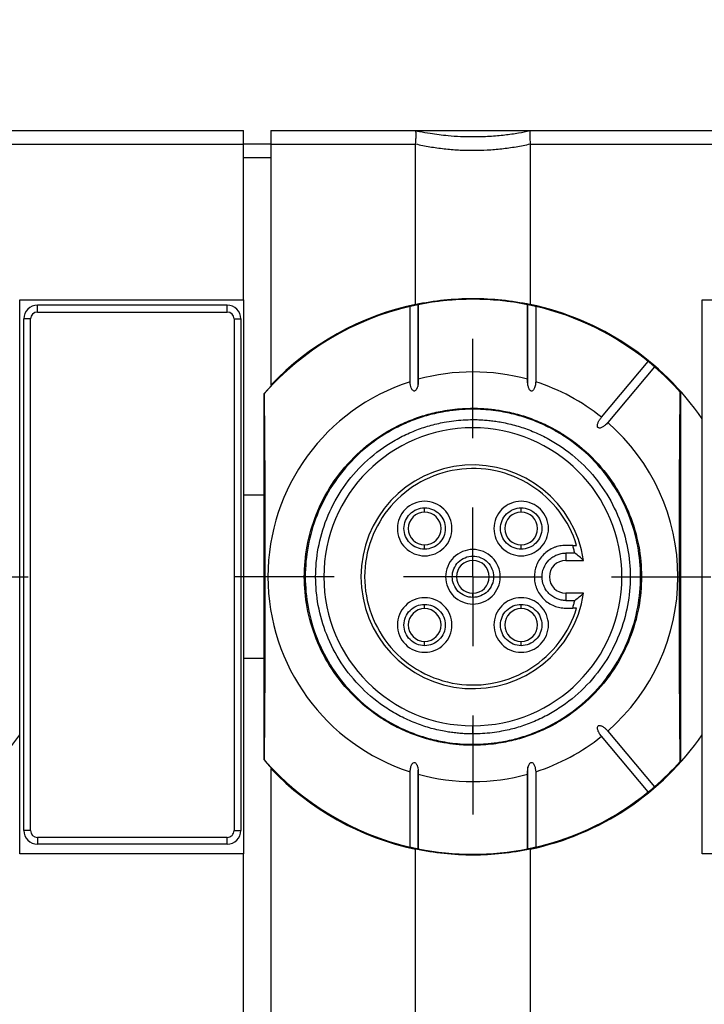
# Model space of a CAD drawing. Header units: millimetres. Extents: x 13 to 546, y 13 to 419.
# Tile 31 of 35: x 307 to 332, y 195 to 231. Entities that reach past the tile are written whole.
import ezdxf

# ---------------------------------------------------------------- set-up
doc = ezdxf.new("R2010")
doc.units = ezdxf.units.MM
doc.header["$LTSCALE"] = 2
doc.linetypes.add('SLD-Center', pattern=[19.05, 15.24, -1.27, 1.27, -1.27])
doc.linetypes.add('SLD-Solid', pattern=[0])
doc.layers.add('CENTER', color=40, linetype='SLD-Center')
doc.layers.add('DIMENSIONS', color=140, linetype='SLD-Solid', lineweight=25)
doc.styles.add('SLDTEXTSTYLE0', font='VERDANA.TTF')
doc.dimstyles.new('SLDDIMSTYLE1', dxfattribs={"dimtxt": 4.316016, "dimasz": 6.604, "dimexe": 0, "dimexo": 0.0625, "dimgap": 1.079004, "dimtad": 0, "dimtih": 1, "dimtoh": 1, "dimrnd": 1e-09, "dimzin": 12, "dimdsep": 46, "dimtxsty": 'SLDTEXTSTYLE0', "dimsah": 1, "dimcen": 0.09, "dimadec": 0, "dimazin": 3, "dimtfac": 1, "dimtofl": 0, "dimtmove": 0, "dimatfit": 3, "dimfxl": 0, "dimfrac": 2, "dimtolj": 1, "dimtzin": 12, "dimarcsym": 0})
doc.dimstyles.new('SLDDIMSTYLE3', dxfattribs={"dimtxt": 4.316016, "dimasz": 6.604, "dimexe": 0, "dimexo": 0.0625, "dimgap": 1.079004, "dimtad": 0, "dimtih": 1, "dimtoh": 1, "dimrnd": 1e-09, "dimzin": 4, "dimdsep": 46, "dimtxsty": 'SLDTEXTSTYLE0', "dimsah": 1, "dimcen": 0, "dimadec": 0, "dimazin": 1, "dimtfac": 1, "dimtofl": 0, "dimtmove": 0, "dimatfit": 3, "dimfxl": 0, "dimfrac": 2, "dimtolj": 1, "dimtzin": 12, "dimarcsym": 0})

# ---------------------------------------------------------------- blocks, each defined once
blk = doc.blocks.new('_D_2')
at = {"layer": 'DIMENSIONS'}
for p, q in [((154.038, 205.347), (154.038, 268.161)), ((379.438, 205.347), (379.438, 268.161)), ((154.038, 261.811), (251.253, 261.811)), ((257.101, 261.811), (255.652, 261.811)), ((255.652, 261.811), (255.652, 254.952)), ((269.927, 261.811), (271.376, 261.811)), ((271.376, 261.811), (271.376, 254.952)), ((379.438, 261.811), (275.775, 261.811)), ((255.652, 254.952), (257.101, 254.952)), ((271.376, 254.952), (269.927, 254.952))]:
    blk.add_line(p, q, dxfattribs=at)
for points in [[(154.038, 261.811), (160.642, 260.795), (160.642, 262.827)], [(379.438, 261.811), (372.834, 262.827), (372.834, 260.795)]]:
    blk.add_solid(points, dxfattribs=at)
at = {"layer": 'DIMENSIONS', "char_height": 4.2333, "attachment_point": 1, "style": 'SLDTEXTSTYLE0'}
for s, insert in [('225.4', (255.306, 268.154)), ('8.87', (257.101, 260.328))]:
    blk.add_mtext(s, dxfattribs=dict(at, insert=insert))
blk = doc.blocks.new('_D_6')
at = {"layer": 'DIMENSIONS'}
for p, q in [((161.129, 228.678), (161.129, 250.707)), ((372.348, 228.678), (372.348, 250.707)), ((161.129, 244.357), (251.253, 244.357)), ((257.101, 244.357), (255.652, 244.357)), ((255.652, 244.357), (255.652, 237.497)), ((269.927, 244.357), (271.376, 244.357)), ((271.376, 244.357), (271.376, 237.497)), ((372.348, 244.357), (275.775, 244.357)), ((255.652, 237.497), (257.101, 237.497)), ((271.376, 237.497), (269.927, 237.497))]:
    blk.add_line(p, q, dxfattribs=at)
for points in [[(161.129, 244.357), (167.733, 243.341), (167.733, 245.373)], [(372.348, 244.357), (365.744, 245.373), (365.744, 243.341)]]:
    blk.add_solid(points, dxfattribs=at)
at = {"layer": 'DIMENSIONS', "char_height": 4.2333, "attachment_point": 1, "style": 'SLDTEXTSTYLE0'}
for s, insert in [('211.2', (255.306, 250.7)), ('8.32', (257.101, 242.874))]:
    blk.add_mtext(s, dxfattribs=dict(at, insert=insert))
blk = doc.blocks.new('_D_7')
at = {"layer": 'DIMENSIONS'}
for p, q in [((388.81, 279.968), (387.361, 279.968)), ((387.361, 279.968), (387.361, 273.108)), ((401.636, 279.968), (403.085, 279.968)), ((403.085, 279.968), (403.085, 273.108)), ((353.309, 252.638), (371.624, 273.7)), ((371.624, 273.7), (382.737, 273.7)), ((387.361, 273.108), (388.81, 273.108)), ((403.085, 273.108), (401.636, 273.108))]:
    blk.add_line(p, q, dxfattribs=at)
blk.add_arc((303.438, 195.288), 76, 26.03167, 53.76629, dxfattribs=at)
blk.add_solid([(353.309, 252.638), (358.409, 256.955), (356.876, 258.288)], dxfattribs=at)
at = {"layer": 'DIMENSIONS', "char_height": 4.2333, "attachment_point": 1, "style": 'SLDTEXTSTYLE0'}
for s, insert in [('R76.0', (386.846, 286.311)), ('2.99', (388.81, 278.485)), ('TYP.', (389.018, 270.659))]:
    blk.add_mtext(s, dxfattribs=dict(at, insert=insert))
blk = doc.blocks.new('SW_CENTERMARKSYMBOL_8')
at = {"layer": 'CENTER', "color": 0}
for p, q in [((0, 5.08), (0, 8.715)), ((0, 0), (0, 2.54)), ((-5.08, 0), (-8.715, 0)), ((0, 0), (-2.54, 0)), ((0, 0), (0, -2.54)), ((0, 0), (2.54, 0)), ((5.08, 0), (8.715, 0)), ((0, -5.08), (0, -8.715))]:
    blk.add_line(p, q, dxfattribs=at)
blk = doc.blocks.new('SW_CENTERMARKSYMBOL_9')
at = {"layer": 'CENTER', "color": 0}
for p, q in [((0, 5.08), (0, 8.715)), ((0, 0), (0, 2.54)), ((-5.08, 0), (-8.715, 0)), ((0, 0), (-2.54, 0)), ((0, 0), (0, -2.54)), ((0, 0), (2.54, 0)), ((5.08, 0), (8.715, 0)), ((0, -5.08), (0, -8.715))]:
    blk.add_line(p, q, dxfattribs=at)

msp = doc.modelspace()

# ---------------------------------------------------------------- linework, layer by layer
for p, q in [((300.908, 226.638), (315.408, 226.638)), ((315.408, 226.138), (315.408, 226.638)), ((316.408, 226.638), (316.408, 226.138)), ((316.408, 226.638), (321.708, 226.638)), ((321.708, 226.638), (325.908, 226.638)), ((325.908, 226.638), (340.408, 226.638)), ((300.908, 226.138), (315.408, 226.138)), ((315.408, 220.438), (315.408, 226.138)), ((316.408, 226.138), (315.408, 226.138)), ((316.408, 226.138), (321.708, 226.138)), ((316.408, 226.138), (316.408, 217.308)), ((321.708, 220.27), (321.708, 226.138)), ((325.908, 226.138), (325.908, 220.27)), ((325.908, 226.138), (340.408, 226.138)), ((316.408, 225.638), (315.408, 225.638)), ((323.808, 220.463), (323.808, 220.459)), ((307.208, 220.438), (315.408, 220.438)), ((307.208, 216.075), (307.208, 220.438)), ((314.808, 220.238), (307.858, 220.238)), ((307.858, 219.988), (307.858, 220.238)), ((314.808, 219.988), (314.808, 220.238)), ((315.408, 220.438), (315.408, 213.288)), ((321.51, 217.434), (321.51, 220.196)), ((321.808, 217.428), (321.808, 220.296)), ((321.808, 220.26), (321.808, 217.523)), ((325.808, 220.287), (325.808, 217.37)), ((325.809, 217.523), (325.809, 220.26)), ((326.107, 220.196), (326.107, 217.434)), ((332.208, 220.438), (340.408, 220.438)), ((332.208, 216.075), (332.208, 220.438)), ((307.358, 200.988), (307.358, 219.738)), ((307.608, 219.738), (307.358, 219.738)), ((307.608, 200.988), (307.608, 219.738)), ((307.858, 219.988), (314.808, 219.988)), ((315.058, 219.738), (315.058, 200.988)), ((315.058, 219.738), (315.308, 219.738)), ((315.308, 219.738), (315.308, 200.988)), ((328.518, 216.134), (330.23, 218.175)), ((330.46, 217.982), (328.748, 215.941)), ((321.808, 217.259), (321.808, 217.428)), ((316.158, 216.997), (316.168, 217.001)), ((316.158, 213.288), (316.158, 216.997)), ((331.399, 217.057), (331.408, 217.054)), ((331.408, 217.054), (331.408, 203.523)), ((323.808, 216.429), (323.808, 216.463)), ((307.208, 204.502), (307.208, 216.075)), ((323.808, 215.748), (323.808, 216.048)), ((332.208, 204.502), (332.208, 216.075)), ((315.408, 213.288), (316.158, 213.288)), ((315.408, 213.288), (315.408, 207.288)), ((316.158, 207.288), (316.158, 213.288)), ((322.041, 212.656), (322.041, 212.814)), ((325.576, 212.656), (325.576, 212.814)), ((322.041, 211.299), (322.041, 211.456)), ((325.576, 211.299), (325.576, 211.456)), ((327.464, 211.438), (327.208, 211.438)), ((327.541, 211.156), (327.208, 211.156)), ((327.208, 211.156), (327.208, 210.888)), ((323.808, 210.888), (323.808, 211.046)), ((327.208, 210.888), (327.864, 210.888)), ((323.808, 209.531), (323.808, 209.688)), ((327.208, 209.688), (327.208, 209.421)), ((327.864, 209.688), (327.208, 209.688)), ((322.041, 209.121), (322.041, 209.278)), ((325.576, 209.121), (325.576, 209.278)), ((327.208, 209.421), (327.541, 209.421)), ((327.208, 209.138), (327.464, 209.138)), ((322.041, 207.763), (322.041, 207.921)), ((325.576, 207.763), (325.576, 207.921)), ((315.408, 207.288), (315.408, 200.138)), ((316.158, 207.288), (315.408, 207.288)), ((316.158, 203.58), (316.158, 207.288)), ((323.808, 204.528), (323.808, 204.828)), ((328.748, 204.636), (330.46, 202.595)), ((307.208, 200.138), (307.208, 204.502)), ((330.23, 202.402), (328.518, 204.443)), ((332.208, 200.138), (332.208, 204.502)), ((323.808, 204.113), (323.808, 204.148)), ((316.168, 203.576), (316.158, 203.58)), ((331.408, 203.523), (331.399, 203.52)), ((316.408, 203.268), (316.408, 187.308)), ((321.51, 200.381), (321.51, 203.143)), ((321.808, 200.29), (321.808, 203.207)), ((325.808, 203.318), (325.808, 203.149)), ((325.808, 203.149), (325.808, 200.281)), ((326.107, 203.143), (326.107, 200.381)), ((321.808, 203.054), (321.808, 200.317)), ((325.809, 200.317), (325.809, 203.054)), ((307.608, 200.988), (307.358, 200.988)), ((315.058, 200.988), (315.308, 200.988)), ((314.808, 200.738), (307.858, 200.738)), ((307.858, 200.738), (307.858, 200.488)), ((314.808, 200.488), (314.808, 200.738)), ((314.808, 200.488), (307.858, 200.488)), ((321.708, 190.27), (321.708, 200.307)), ((325.908, 200.307), (325.908, 190.27)), ((315.408, 200.138), (307.208, 200.138)), ((315.408, 190.438), (315.408, 200.138)), ((340.408, 200.138), (332.208, 200.138))]:
    msp.add_line(p, q)
at = {"flags": 128}
for points in [[(316.168, 217.001), (316.178, 215.388), (316.186, 213.719), (316.191, 212.013), (316.193, 210.288), (316.191, 208.564), (316.186, 206.857), (316.178, 205.189), (316.168, 203.576)], [(331.399, 203.52), (331.388, 205.145), (331.38, 206.827), (331.376, 208.548), (331.374, 210.288), (331.376, 212.029), (331.38, 213.749), (331.388, 215.432), (331.399, 217.057)]]:
    msp.add_lwpolyline(points, dxfattribs=at)
for centre, radius, start, end in [((323.808, 210.288), 10.175, 90, 138.7503), ((323.808, 210.288), 10.17, 90, 101.3466), ((323.808, 210.288), 10.175, 41.675, 90), ((323.808, 210.288), 10.17, 78.6534, 90), ((307.858, 219.738), 0.5, 90, 180), ((314.808, 219.738), 0.5, 0, 90), ((323.808, 210.288), 10.17, 103.0639, 138.7014), ((323.808, 210.288), 10.2, 101.8812, 136.5096), ((323.808, 210.288), 10.2, 34.5603, 78.1188), ((323.808, 210.288), 10.17, 50.8451, 76.9361), ((323.808, 210.288), 10.17, 41.7236, 49.1549), ((323.808, 210.288), 7.507, 74.5401, 105.4599), ((323.808, 210.288), 7.507, 107.8335, 252.1665), ((323.808, 210.288), 7.507, 51.145, 72.1665), ((323.808, 210.288), 7.507, 311.145, 48.855), ((323.808, 210.288), 5.46, 90, 270), ((323.808, 210.288), 5.46, 270, 90), ((323.808, 210.288), 4.1, 8.415, 180), ((322.041, 212.056), 0.6, 90, 180), ((322.041, 212.056), 0.6, 360, 90), ((325.576, 212.056), 0.6, 90, 180), ((325.576, 212.056), 0.6, 0, 90), ((322.041, 212.056), 0.6, 180, 270), ((322.041, 212.056), 0.6, 270, 0), ((325.576, 212.056), 0.6, 180, 270), ((325.576, 212.056), 0.6, 270, 0), ((323.808, 210.288), 0.6, 90, 180), ((323.808, 210.288), 0.6, 0, 90), ((327.208, 210.288), 0.6, 90, 270), ((323.808, 210.288), 4.1, 180, 351.585), ((323.808, 210.288), 0.6, 180, 270), ((323.808, 210.288), 0.6, 270, 0), ((322.041, 208.521), 0.6, 90, 180), ((322.041, 208.521), 0.6, 0, 90), ((325.576, 208.521), 0.6, 90, 180), ((325.576, 208.521), 0.6, 0, 90), ((322.041, 208.521), 0.6, 180, 270), ((322.041, 208.521), 0.6, 270, 0), ((325.576, 208.521), 0.6, 180, 270), ((325.576, 208.521), 0.6, 270, 0), ((298.808, 210.288), 10.2, 281.8812, 325.4397), ((323.808, 210.288), 10.2, 281.8812, 325.4397), ((323.808, 210.288), 7.507, 287.8335, 308.855), ((323.808, 210.288), 10.175, 221.2497, 235.6861), ((323.808, 210.288), 10.17, 221.2986, 256.9361), ((323.808, 210.288), 10.175, 240.1659, 318.325), ((323.808, 210.288), 10.17, 310.8451, 318.2764), ((323.808, 210.288), 10.2, 223.4904, 258.1188), ((323.808, 210.288), 7.507, 254.5401, 285.4599), ((323.808, 210.288), 10.17, 283.0639, 309.1549), ((323.808, 210.288), 10.175, 235.6861, 240.1659), ((307.858, 200.988), 0.5, 180, 270), ((314.808, 200.988), 0.5, 270, 0), ((323.808, 210.288), 10.17, 258.6534, 281.3466)]:
    msp.add_arc(centre, radius, start, end)
for points in [[(321.709, 226.638), (321.709, 226.638), (321.708, 226.638), (321.708, 226.638)], [(325.908, 226.638), (325.908, 226.638), (325.908, 226.638), (325.908, 226.638)], [(321.708, 226.138), (321.708, 226.142), (321.709, 226.146), (321.709, 226.149)], [(325.908, 226.149), (325.908, 226.146), (325.908, 226.142), (325.908, 226.138)], [(321.708, 220.27), (322.393, 220.414), (323.093, 220.488), (323.808, 220.488)], [(323.808, 220.488), (324.524, 220.488), (325.224, 220.414), (325.908, 220.27)], [(307.858, 219.988), (307.721, 219.988), (307.608, 219.876), (307.608, 219.738)], [(315.058, 219.738), (315.058, 219.876), (314.946, 219.988), (314.808, 219.988)], [(327.464, 211.438), (327.511, 211.439), (327.557, 211.439), (327.604, 211.438)], [(327.541, 211.156), (327.529, 211.204), (327.506, 211.299), (327.478, 211.392), (327.464, 211.438)], [(327.464, 209.138), (327.478, 209.185), (327.506, 209.278), (327.529, 209.373), (327.541, 209.421)], [(327.604, 209.138), (327.557, 209.138), (327.511, 209.138), (327.464, 209.138)], [(307.608, 200.988), (307.608, 200.85), (307.721, 200.738), (307.858, 200.738)]]:
    msp.add_open_spline(points, degree=3)
for points, knots in [([(321.709, 226.149), (321.716, 226.213), (321.719, 226.276), (321.726, 226.393), (321.729, 226.447), (321.729, 226.537), (321.726, 226.573), (321.719, 226.623), (321.716, 226.637), (321.709, 226.638)], [0, 0, 0, 0, 0.25, 0.25, 0.5, 0.5, 0.75, 0.75, 1, 1, 1, 1]), ([(321.709, 226.638), (321.756, 226.628), (321.934, 226.591), (322.327, 226.521), (322.978, 226.44), (323.71, 226.407), (324.407, 226.428), (324.963, 226.478), (325.458, 226.548), (325.764, 226.609), (325.908, 226.638)], [0, 0, 0, 0, 0.034776, 0.130396, 0.285719, 0.499996, 0.644597, 0.776021, 0.894488, 1, 1, 1, 1]), ([(325.908, 226.638), (325.901, 226.637), (325.898, 226.623), (325.891, 226.573), (325.888, 226.537), (325.888, 226.447), (325.891, 226.393), (325.898, 226.277), (325.901, 226.213), (325.908, 226.149)], [0, 0, 0, 0, 0.25, 0.25, 0.5, 0.5, 0.75, 0.75, 1, 1, 1, 1]), ([(321.709, 226.149), (321.796, 226.131), (321.968, 226.093), (322.229, 226.046), (322.491, 226.006), (322.754, 225.973), (323.017, 225.947), (323.281, 225.929), (323.545, 225.918), (323.896, 225.913), (324.337, 225.925), (324.864, 225.97), (325.391, 226.041), (325.735, 226.113), (325.908, 226.149)], [0, 0, 0, 0, 0.063523, 0.126665, 0.189469, 0.251981, 0.314248, 0.376315, 0.438229, 0.500039, 0.623739, 0.748051, 0.87335, 1, 1, 1, 1]), ([(321.808, 220.26), (321.808, 220.26), (321.809, 220.261), (321.799, 220.259), (321.776, 220.255), (321.732, 220.246), (321.67, 220.233), (321.609, 220.22), (321.558, 220.208), (321.521, 220.199), (321.514, 220.197), (321.51, 220.196)], [0, 0, 0, 0, 0.088439, 0.1706397, 0.2514764, 0.378788, 0.498195, 0.6041448, 0.7474262, 0.8729981, 1, 1, 1, 1]), ([(326.107, 220.196), (326.105, 220.196), (326.101, 220.198), (326.084, 220.202), (326.055, 220.209), (326.011, 220.219), (325.949, 220.233), (325.885, 220.246), (325.836, 220.256), (325.808, 220.261), (325.809, 220.26), (325.809, 220.26)], [0, 0, 0, 0, 0.085324, 0.168345, 0.252496, 0.382909, 0.502349, 0.621755, 0.748974, 0.870111, 1, 1, 1, 1]), ([(330.46, 217.982), (330.46, 217.983), (330.458, 217.984), (330.448, 217.994), (330.429, 218.011), (330.396, 218.039), (330.347, 218.081), (330.297, 218.122), (330.26, 218.152), (330.235, 218.172), (330.232, 218.174), (330.23, 218.175)], [0, 0, 0, 0, 0.087345, 0.169928, 0.251658, 0.380254, 0.500104, 0.620424, 0.748577, 0.8718, 1, 1, 1, 1]), ([(321.808, 217.523), (321.808, 217.498), (321.809, 217.448), (321.804, 217.375), (321.794, 217.308), (321.78, 217.249), (321.761, 217.195), (321.737, 217.147), (321.706, 217.109), (321.67, 217.089), (321.631, 217.095), (321.599, 217.121), (321.571, 217.163), (321.543, 217.228), (321.518, 217.32), (321.513, 217.394), (321.51, 217.434)], [0, 0, 0, 0, 0.086198, 0.169289, 0.249809, 0.314714, 0.375318, 0.44434, 0.49874, 0.539826, 0.577142, 0.623188, 0.677646, 0.746561, 0.863331, 1, 1, 1, 1]), ([(326.107, 217.434), (326.106, 217.407), (326.102, 217.355), (326.089, 217.282), (326.07, 217.217), (326.046, 217.163), (326.016, 217.118), (325.969, 217.083), (325.914, 217.104), (325.881, 217.146), (325.856, 217.195), (325.837, 217.249), (325.82, 217.32), (325.808, 217.412), (325.809, 217.485), (325.809, 217.523)], [0, 0, 0, 0, 0.09292, 0.177288, 0.253969, 0.321569, 0.377527, 0.441037, 0.500504, 0.553603, 0.624148, 0.683634, 0.749861, 0.870994, 1, 1, 1, 1]), ([(323.808, 204.113), (323.733, 204.114), (323.582, 204.116), (323.357, 204.129), (323.132, 204.149), (322.908, 204.178), (322.562, 204.235), (322.1, 204.344), (321.524, 204.541), (320.963, 204.796), (320.237, 205.22), (319.411, 205.891), (318.609, 206.878), (318.036, 207.985), (317.705, 209.136), (317.599, 210.288), (317.705, 211.441), (318.036, 212.592), (318.609, 213.698), (319.411, 214.686), (320.237, 215.357), (320.963, 215.781), (321.524, 216.036), (322.099, 216.232), (322.611, 216.353), (323.056, 216.421), (323.432, 216.457), (323.683, 216.461), (323.808, 216.463)], [0, 0, 0, 0, 0.011669, 0.023319, 0.034966, 0.046624, 0.058309, 0.08918, 0.120101, 0.152259, 0.184469, 0.250118, 0.315768, 0.380053, 0.441772, 0.500003, 0.558234, 0.619953, 0.684238, 0.749887, 0.815537, 0.847693, 0.879904, 0.910772, 0.941696, 0.961124, 0.980535, 1, 1, 1, 1]), ([(323.808, 216.429), (323.734, 216.428), (323.584, 216.426), (323.36, 216.413), (323.136, 216.393), (322.913, 216.364), (322.569, 216.307), (322.109, 216.199), (321.537, 216.004), (320.979, 215.75), (320.257, 215.328), (319.436, 214.661), (318.638, 213.679), (318.068, 212.579), (317.739, 211.434), (317.634, 210.288), (317.739, 209.143), (318.068, 207.998), (318.638, 206.898), (319.436, 205.916), (320.257, 205.249), (320.979, 204.827), (321.537, 204.573), (322.109, 204.378), (322.618, 204.258), (323.061, 204.19), (323.434, 204.155), (323.683, 204.151), (323.808, 204.148)], [0, 0, 0, 0, 0.011665, 0.023313, 0.034959, 0.046619, 0.058309, 0.08918, 0.120101, 0.152259, 0.184469, 0.250118, 0.315768, 0.380053, 0.441772, 0.500003, 0.558234, 0.619953, 0.684238, 0.749887, 0.815537, 0.847693, 0.879904, 0.910772, 0.941696, 0.96113, 0.980541, 1, 1, 1, 1]), ([(323.808, 216.463), (323.884, 216.463), (324.034, 216.461), (324.26, 216.448), (324.485, 216.428), (324.709, 216.399), (325.055, 216.341), (325.517, 216.232), (326.093, 216.036), (326.654, 215.781), (327.38, 215.357), (328.206, 214.686), (329.008, 213.698), (329.581, 212.592), (329.912, 211.441), (330.018, 210.288), (329.912, 209.136), (329.581, 207.985), (329.008, 206.878), (328.206, 205.891), (327.38, 205.22), (326.654, 204.796), (326.093, 204.541), (325.518, 204.345), (325.006, 204.224), (324.561, 204.156), (324.185, 204.12), (323.934, 204.116), (323.808, 204.113)], [0, 0, 0, 0, 0.011665, 0.023313, 0.034959, 0.046619, 0.058309, 0.08918, 0.120101, 0.152259, 0.184469, 0.250118, 0.315768, 0.380053, 0.441772, 0.500003, 0.558234, 0.619953, 0.684238, 0.749887, 0.815537, 0.847693, 0.879904, 0.910772, 0.941696, 0.96113, 0.980541, 1, 1, 1, 1]), ([(323.808, 204.148), (323.883, 204.149), (324.033, 204.151), (324.257, 204.163), (324.481, 204.184), (324.704, 204.213), (325.048, 204.27), (325.508, 204.378), (326.08, 204.573), (326.638, 204.827), (327.36, 205.249), (328.181, 205.916), (328.979, 206.898), (329.549, 207.998), (329.878, 209.143), (329.983, 210.288), (329.878, 211.434), (329.549, 212.579), (328.979, 213.679), (328.181, 214.661), (327.36, 215.328), (326.638, 215.75), (326.08, 216.004), (325.508, 216.199), (324.999, 216.319), (324.556, 216.386), (324.183, 216.422), (323.934, 216.426), (323.808, 216.429)], [0, 0, 0, 0, 0.011669, 0.023319, 0.034966, 0.046624, 0.058309, 0.08918, 0.120101, 0.152259, 0.184469, 0.250118, 0.315768, 0.380053, 0.441772, 0.500003, 0.558234, 0.619953, 0.684238, 0.749887, 0.815537, 0.847693, 0.879904, 0.910772, 0.941696, 0.961124, 0.980534, 1, 1, 1, 1]), ([(328.748, 215.941), (328.731, 215.922), (328.698, 215.885), (328.645, 215.836), (328.594, 215.797), (328.545, 215.767), (328.494, 215.745), (328.443, 215.732), (328.396, 215.745), (328.373, 215.776), (328.367, 215.812), (328.369, 215.854), (328.381, 215.903), (328.406, 215.967), (328.449, 216.048), (328.494, 216.104), (328.518, 216.134)], [0, 0, 0, 0, 0.089211, 0.173078, 0.252302, 0.31538, 0.374809, 0.444281, 0.499428, 0.532527, 0.572774, 0.625249, 0.680788, 0.747768, 0.86602, 1, 1, 1, 1]), ([(323.808, 204.528), (323.738, 204.529), (323.598, 204.531), (323.387, 204.543), (323.178, 204.562), (322.968, 204.589), (322.646, 204.642), (322.214, 204.744), (321.678, 204.927), (321.154, 205.165), (320.477, 205.561), (319.706, 206.187), (318.958, 207.108), (318.423, 208.14), (318.115, 209.213), (318.016, 210.288), (318.115, 211.363), (318.423, 212.437), (318.958, 213.469), (319.706, 214.39), (320.477, 215.016), (321.154, 215.412), (321.677, 215.65), (322.214, 215.833), (322.691, 215.945), (323.107, 216.009), (323.457, 216.042), (323.691, 216.046), (323.808, 216.048)], [0, 0, 0, 0, 0.011669, 0.023319, 0.034965, 0.046623, 0.058309, 0.089178, 0.120101, 0.152257, 0.184469, 0.250118, 0.315767, 0.380053, 0.441772, 0.500003, 0.558234, 0.619953, 0.684238, 0.749887, 0.815537, 0.847691, 0.879904, 0.91077, 0.941696, 0.961123, 0.980533, 1, 1, 1, 1]), ([(323.808, 216.048), (323.879, 216.048), (324.019, 216.046), (324.23, 216.034), (324.439, 216.015), (324.649, 215.988), (324.971, 215.935), (325.403, 215.833), (325.939, 215.65), (326.463, 215.412), (327.14, 215.016), (327.911, 214.39), (328.659, 213.469), (329.193, 212.437), (329.502, 211.363), (329.601, 210.288), (329.502, 209.213), (329.193, 208.14), (328.659, 207.108), (327.911, 206.187), (327.14, 205.561), (326.463, 205.165), (325.94, 204.927), (325.403, 204.744), (324.926, 204.632), (324.51, 204.568), (324.16, 204.535), (323.926, 204.531), (323.808, 204.528)], [0, 0, 0, 0, 0.011664, 0.023312, 0.034958, 0.046618, 0.058309, 0.089178, 0.120101, 0.152257, 0.184469, 0.250118, 0.315768, 0.380053, 0.441772, 0.500003, 0.558234, 0.619953, 0.684238, 0.749887, 0.815537, 0.847691, 0.879904, 0.91077, 0.941696, 0.961129, 0.98054, 1, 1, 1, 1]), ([(327.604, 211.438), (327.468, 211.889), (327.25, 212.314), (326.681, 213.064), (326.329, 213.387), (325.534, 213.89), (325.091, 214.071), (324.17, 214.266), (323.693, 214.281), (322.762, 214.143), (322.309, 213.99), (321.484, 213.536), (321.113, 213.235), (320.498, 212.523), (320.255, 212.111), (319.927, 211.229), (319.842, 210.759), (319.842, 209.818), (319.927, 209.348), (320.255, 208.465), (320.498, 208.054), (321.113, 207.341), (321.484, 207.041), (322.309, 206.587), (322.762, 206.434), (323.693, 206.296), (324.17, 206.311), (325.091, 206.506), (325.534, 206.686), (326.329, 207.19), (326.681, 207.513), (327.25, 208.262), (327.468, 208.688), (327.604, 209.138)], [0, 0, 0, 0, 0.0625, 0.0625, 0.125, 0.125, 0.1875, 0.1875, 0.25, 0.25, 0.3125, 0.3125, 0.375, 0.375, 0.4375, 0.4375, 0.5, 0.5, 0.5625, 0.5625, 0.625, 0.625, 0.6875, 0.6875, 0.75, 0.75, 0.8125, 0.8125, 0.875, 0.875, 0.9375, 0.9375, 1, 1, 1, 1]), ([(323.041, 212.056), (323.041, 212.318), (322.933, 212.578), (322.563, 212.948), (322.303, 213.056), (321.779, 213.056), (321.519, 212.948), (321.148, 212.578), (321.041, 212.318), (321.041, 212.056)], [0, 0, 0, 0, 0.25, 0.25, 0.5, 0.5, 0.75, 0.75, 1, 1, 1, 1]), ([(326.576, 212.056), (326.576, 212.318), (326.468, 212.578), (326.098, 212.948), (325.838, 213.056), (325.314, 213.056), (325.054, 212.948), (324.684, 212.578), (324.576, 212.318), (324.576, 212.056)], [0, 0, 0, 0, 0.25, 0.25, 0.5, 0.5, 0.75, 0.75, 1, 1, 1, 1]), ([(322.041, 211.299), (321.842, 211.299), (321.645, 211.38), (321.365, 211.661), (321.283, 211.858), (321.283, 212.255), (321.365, 212.452), (321.645, 212.732), (321.842, 212.814), (322.041, 212.814)], [0, 0, 0, 0, 0.25, 0.25, 0.5, 0.5, 0.75, 0.75, 1, 1, 1, 1]), ([(322.041, 212.814), (322.239, 212.814), (322.436, 212.732), (322.717, 212.452), (322.798, 212.255), (322.798, 211.858), (322.717, 211.661), (322.436, 211.38), (322.239, 211.299), (322.041, 211.299)], [0, 0, 0, 0, 0.25, 0.25, 0.5, 0.5, 0.75, 0.75, 1, 1, 1, 1]), ([(325.576, 211.299), (325.378, 211.299), (325.181, 211.38), (324.9, 211.661), (324.819, 211.858), (324.819, 212.255), (324.9, 212.452), (325.181, 212.732), (325.378, 212.814), (325.576, 212.814)], [0, 0, 0, 0, 0.25, 0.25, 0.5, 0.5, 0.75, 0.75, 1, 1, 1, 1]), ([(325.576, 212.814), (325.775, 212.814), (325.972, 212.732), (326.252, 212.452), (326.334, 212.255), (326.334, 211.858), (326.252, 211.661), (325.972, 211.38), (325.775, 211.299), (325.576, 211.299)], [0, 0, 0, 0, 0.25, 0.25, 0.5, 0.5, 0.75, 0.75, 1, 1, 1, 1]), ([(321.041, 212.056), (321.041, 211.794), (321.148, 211.534), (321.519, 211.164), (321.779, 211.056), (322.303, 211.056), (322.563, 211.164), (322.933, 211.534), (323.041, 211.794), (323.041, 212.056)], [0, 0, 0, 0, 0.25, 0.25, 0.5, 0.5, 0.75, 0.75, 1, 1, 1, 1]), ([(324.576, 212.056), (324.576, 211.794), (324.684, 211.534), (325.054, 211.164), (325.314, 211.056), (325.838, 211.056), (326.098, 211.164), (326.468, 211.534), (326.576, 211.794), (326.576, 212.056)], [0, 0, 0, 0, 0.25, 0.25, 0.5, 0.5, 0.75, 0.75, 1, 1, 1, 1]), ([(327.208, 211.438), (327.172, 211.437), (327.1, 211.436), (326.993, 211.42), (326.887, 211.395), (326.745, 211.346), (326.573, 211.257), (326.39, 211.107), (326.24, 210.925), (326.135, 210.72), (326.07, 210.505), (326.062, 210.361), (326.058, 210.288)], [0, 0, 0, 0, 0.0602225, 0.1199722, 0.179788, 0.2402065, 0.3698919, 0.5001294, 0.6297926, 0.7600525, 0.8797986, 1, 1, 1, 1]), ([(324.808, 210.288), (324.808, 210.55), (324.701, 210.81), (324.33, 211.181), (324.07, 211.288), (323.547, 211.288), (323.287, 211.181), (322.916, 210.81), (322.808, 210.55), (322.808, 210.288)], [0, 0, 0, 0, 0.25, 0.25, 0.5, 0.5, 0.75, 0.75, 1, 1, 1, 1]), ([(327.208, 209.421), (327.181, 209.421), (327.127, 209.423), (327.046, 209.435), (326.966, 209.454), (326.859, 209.49), (326.729, 209.558), (326.591, 209.67), (326.478, 209.808), (326.373, 210.011), (326.32, 210.289), (326.384, 210.624), (326.545, 210.869), (326.728, 211.019), (326.883, 211.098), (327.045, 211.148), (327.154, 211.154), (327.208, 211.156)], [0, 0, 0, 0, 0.030152, 0.060079, 0.090049, 0.120332, 0.185253, 0.250541, 0.315448, 0.380751, 0.500409, 0.620068, 0.749585, 0.814492, 0.879795, 0.939796, 1, 1, 1, 1]), ([(327.864, 210.888), (327.811, 210.934), (327.706, 211.024), (327.595, 211.113), (327.541, 211.156)], [0, 0, 0, 0, 0.51043, 1, 1, 1, 1]), ([(323.808, 209.531), (323.61, 209.531), (323.413, 209.612), (323.132, 209.893), (323.051, 210.09), (323.051, 210.487), (323.132, 210.684), (323.413, 210.964), (323.61, 211.046), (323.808, 211.046)], [0, 0, 0, 0, 0.25, 0.25, 0.5, 0.5, 0.75, 0.75, 1, 1, 1, 1]), ([(323.808, 211.046), (324.007, 211.046), (324.204, 210.964), (324.484, 210.684), (324.566, 210.487), (324.566, 210.09), (324.484, 209.893), (324.204, 209.612), (324.007, 209.531), (323.808, 209.531)], [0, 0, 0, 0, 0.25, 0.25, 0.5, 0.5, 0.75, 0.75, 1, 1, 1, 1]), ([(322.808, 210.288), (322.808, 210.027), (322.916, 209.766), (323.287, 209.396), (323.547, 209.288), (324.07, 209.288), (324.33, 209.396), (324.701, 209.766), (324.808, 210.027), (324.808, 210.288)], [0, 0, 0, 0, 0.25, 0.25, 0.5, 0.5, 0.75, 0.75, 1, 1, 1, 1]), ([(326.058, 210.288), (326.059, 210.252), (326.061, 210.18), (326.077, 210.073), (326.102, 209.968), (326.151, 209.825), (326.24, 209.653), (326.39, 209.47), (326.572, 209.32), (326.777, 209.215), (326.992, 209.15), (327.136, 209.142), (327.208, 209.138)], [0, 0, 0, 0, 0.060168, 0.119899, 0.179733, 0.240208, 0.369893, 0.50013, 0.629792, 0.760051, 0.879873, 1, 1, 1, 1]), ([(327.541, 209.421), (327.595, 209.464), (327.706, 209.553), (327.811, 209.643), (327.864, 209.688)], [0, 0, 0, 0, 0.48957, 1, 1, 1, 1]), ([(323.041, 208.521), (323.041, 208.782), (322.933, 209.043), (322.563, 209.413), (322.303, 209.521), (321.779, 209.521), (321.519, 209.413), (321.148, 209.043), (321.041, 208.782), (321.041, 208.521)], [0, 0, 0, 0, 0.25, 0.25, 0.5, 0.5, 0.75, 0.75, 1, 1, 1, 1]), ([(322.041, 207.763), (321.842, 207.763), (321.645, 207.845), (321.365, 208.125), (321.283, 208.322), (321.283, 208.719), (321.365, 208.916), (321.645, 209.197), (321.842, 209.278), (322.041, 209.278)], [0, 0, 0, 0, 0.25, 0.25, 0.5, 0.5, 0.75, 0.75, 1, 1, 1, 1]), ([(322.041, 209.278), (322.239, 209.278), (322.436, 209.197), (322.717, 208.916), (322.798, 208.719), (322.798, 208.322), (322.717, 208.125), (322.436, 207.845), (322.239, 207.763), (322.041, 207.763)], [0, 0, 0, 0, 0.25, 0.25, 0.5, 0.5, 0.75, 0.75, 1, 1, 1, 1]), ([(326.576, 208.521), (326.576, 208.782), (326.468, 209.043), (326.098, 209.413), (325.838, 209.521), (325.314, 209.521), (325.054, 209.413), (324.684, 209.043), (324.576, 208.782), (324.576, 208.521)], [0, 0, 0, 0, 0.25, 0.25, 0.5, 0.5, 0.75, 0.75, 1, 1, 1, 1]), ([(325.576, 207.763), (325.378, 207.763), (325.181, 207.845), (324.9, 208.125), (324.819, 208.322), (324.819, 208.719), (324.9, 208.916), (325.181, 209.197), (325.378, 209.278), (325.576, 209.278)], [0, 0, 0, 0, 0.25, 0.25, 0.5, 0.5, 0.75, 0.75, 1, 1, 1, 1]), ([(325.576, 209.278), (325.775, 209.278), (325.972, 209.197), (326.252, 208.916), (326.334, 208.719), (326.334, 208.322), (326.252, 208.125), (325.972, 207.845), (325.775, 207.763), (325.576, 207.763)], [0, 0, 0, 0, 0.25, 0.25, 0.5, 0.5, 0.75, 0.75, 1, 1, 1, 1]), ([(321.041, 208.521), (321.041, 208.259), (321.148, 207.999), (321.519, 207.628), (321.779, 207.521), (322.303, 207.521), (322.563, 207.628), (322.933, 207.999), (323.041, 208.259), (323.041, 208.521)], [0, 0, 0, 0, 0.25, 0.25, 0.5, 0.5, 0.75, 0.75, 1, 1, 1, 1]), ([(324.576, 208.521), (324.576, 208.259), (324.684, 207.999), (325.054, 207.628), (325.314, 207.521), (325.838, 207.521), (326.098, 207.628), (326.468, 207.999), (326.576, 208.259), (326.576, 208.521)], [0, 0, 0, 0, 0.25, 0.25, 0.5, 0.5, 0.75, 0.75, 1, 1, 1, 1]), ([(328.518, 204.443), (328.502, 204.463), (328.471, 204.501), (328.432, 204.562), (328.402, 204.619), (328.381, 204.673), (328.368, 204.726), (328.365, 204.779), (328.386, 204.823), (328.42, 204.841), (328.457, 204.841), (328.498, 204.83), (328.544, 204.81), (328.603, 204.775), (328.674, 204.718), (328.722, 204.664), (328.748, 204.636)], [0, 0, 0, 0, 0.089211, 0.173078, 0.252302, 0.31538, 0.374809, 0.444281, 0.499428, 0.532527, 0.572774, 0.625249, 0.680788, 0.747768, 0.86602, 1, 1, 1, 1]), ([(321.51, 203.143), (321.511, 203.17), (321.515, 203.222), (321.528, 203.295), (321.547, 203.36), (321.571, 203.414), (321.601, 203.459), (321.648, 203.494), (321.703, 203.473), (321.736, 203.431), (321.761, 203.382), (321.78, 203.328), (321.797, 203.257), (321.809, 203.165), (321.808, 203.091), (321.808, 203.054)], [0, 0, 0, 0, 0.09292, 0.177288, 0.253969, 0.321569, 0.377527, 0.441037, 0.500504, 0.553603, 0.624148, 0.683634, 0.749861, 0.870994, 1, 1, 1, 1]), ([(325.809, 203.054), (325.809, 203.079), (325.808, 203.129), (325.813, 203.202), (325.823, 203.268), (325.837, 203.327), (325.856, 203.381), (325.88, 203.43), (325.911, 203.468), (325.947, 203.488), (325.986, 203.482), (326.018, 203.455), (326.046, 203.414), (326.074, 203.349), (326.099, 203.257), (326.104, 203.183), (326.107, 203.143)], [0, 0, 0, 0, 0.086198, 0.169289, 0.249809, 0.314714, 0.375318, 0.44434, 0.49874, 0.539826, 0.577142, 0.623188, 0.677646, 0.746561, 0.863331, 1, 1, 1, 1]), ([(330.23, 202.402), (330.231, 202.402), (330.233, 202.403), (330.244, 202.412), (330.264, 202.428), (330.297, 202.455), (330.347, 202.496), (330.396, 202.538), (330.433, 202.57), (330.456, 202.591), (330.459, 202.593), (330.46, 202.595)], [0, 0, 0, 0, 0.087345, 0.169928, 0.251658, 0.380254, 0.500104, 0.620424, 0.748577, 0.8718, 1, 1, 1, 1]), ([(314.808, 200.738), (314.875, 200.738), (314.938, 200.765), (315.032, 200.859), (315.058, 200.922), (315.058, 200.988)], [0, 0, 0, 0, 0.5, 0.5, 1, 1, 1, 1]), ([(321.51, 200.381), (321.512, 200.381), (321.516, 200.379), (321.533, 200.375), (321.562, 200.368), (321.606, 200.358), (321.668, 200.344), (321.732, 200.331), (321.781, 200.321), (321.809, 200.316), (321.808, 200.317), (321.808, 200.317)], [0, 0, 0, 0, 0.085324, 0.168345, 0.252495, 0.382913, 0.50235, 0.621768, 0.748975, 0.870113, 1, 1, 1, 1]), ([(325.908, 200.307), (325.223, 200.163), (324.526, 200.089), (323.459, 200.088), (323.101, 200.107), (322.398, 200.18), (322.051, 200.235), (321.708, 200.307)], [0, 0, 0, 0, 0.5, 0.5, 0.75, 0.75, 1, 1, 1, 1]), ([(325.809, 200.317), (325.809, 200.317), (325.808, 200.316), (325.818, 200.318), (325.841, 200.322), (325.885, 200.331), (325.947, 200.344), (326.008, 200.357), (326.059, 200.369), (326.096, 200.378), (326.103, 200.38), (326.107, 200.381)], [0, 0, 0, 0, 0.088439, 0.17064, 0.251476, 0.378788, 0.498195, 0.604145, 0.747426, 0.872998, 1, 1, 1, 1])]:
    msp.add_open_spline(points, degree=3, knots=knots)

# ---------------------------------------------------------------- block references
at = {"layer": 'CENTER'}
for name, p in [('SW_CENTERMARKSYMBOL_9', (298.808, 210.288)), ('SW_CENTERMARKSYMBOL_8', (323.808, 210.288))]:
    msp.add_blockref(name, p, dxfattribs=at)

# ---------------------------------------------------------------- dimensions: what is measured, and where the dimension line sits
at = {"layer": 'DIMENSIONS'}
dim = msp.add_radius_dim(center=(303.438, 195.288), mpoint=(353.309, 252.638), text='<>\\PTYP.', dimstyle='SLDDIMSTYLE3', dxfattribs=at)
dim.commit()
dim.dimension.update_dxf_attribs({"geometry": '_D_7', "text_midpoint": (395.223, 275.93), "dimtype": 164})
for base, p1, p2, picture, middle in [((154.038, 261.811), (379.438, 202.807), (154.038, 202.807), '_D_2', (263.514, 261.811)), ((372.348, 244.357), (161.129, 226.138), (372.348, 226.138), '_D_6', (263.514, 244.357))]:
    dim = msp.add_linear_dim(base=base, p1=p1, p2=p2, dimstyle='SLDDIMSTYLE1', dxfattribs=at)
    dim.commit()
    dim.dimension.update_dxf_attribs({"geometry": picture, "text_midpoint": middle, "dimtype": 160})

doc.saveas('drawing.dxf')
